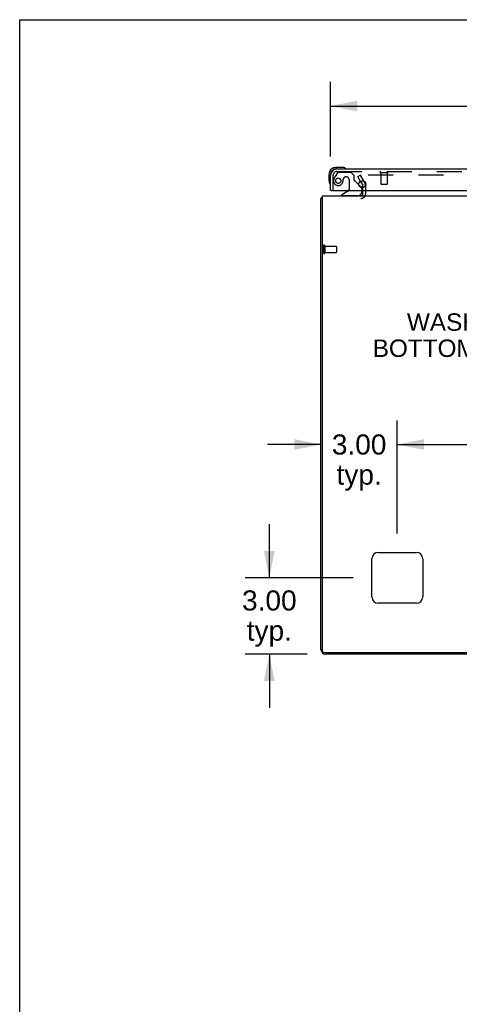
# Model space of a CAD drawing. Header units: inches. Extents: x 0 to 179, y 0 to 116.
# Tile 9 of 18: x 0 to 17, y 77 to 116. Entities that reach past the tile are written whole.
import ezdxf

# ---------------------------------------------------------------- set-up
doc = ezdxf.new("R2010")
doc.units = ezdxf.units.IN
doc.header["$LTSCALE"] = 9.842105
doc.header["$MEASUREMENT"] = 0
doc.linetypes.add('HIDDEN', pattern=[0.2, 0.1, -0.1])
doc.layers.get('0').update_dxf_attribs({"linetype": 'CONTINUOUS'})
for name, color, linetype in [('DEFAULT_2', 8, 'HIDDEN'), ('DIMENSIONS', 7, 'CONTINUOUS'), ('DOOR_ASSEMBLY', 7, 'CONTINUOUS')]:
    doc.layers.add(name, color=color, linetype=linetype)
doc.styles.get("Standard").update_dxf_attribs({"font": 'arial.ttf'})
doc.dimstyles.new('DIMSTYLE_1', dxfattribs={"dimtxt": 0.789474, "dimasz": 1.052632, "dimexe": 0.09, "dimexo": 0.07, "dimgap": 0.0375, "dimtad": 0, "dimtih": 1, "dimtoh": 1, "dimzin": 4, "dimdsep": 46, "dimtxsty": 'Standard', "dimblk": '_FILLED', "dimblk1": '_FILLED', "dimblk2": '_FILLED', "dimcen": 0.09, "dimadec": 3, "dimazin": 1, "dimtfac": 1, "dimtdec": 3, "dimtofl": 0, "dimtmove": 0, "dimatfit": 3, "dimldrblk": '_FILLED', "dimfxl": 0, "dimtolj": 1, "dimtzin": 4, "dimarcsym": 0})

# ---------------------------------------------------------------- blocks, each defined once
blk = doc.blocks.new('_FILLED')
at = {"color": 0, "linetype": 'ByBlock'}
blk.add_solid([(0, 0), (-1, 0.2), (-1, -0.2)], dxfattribs=at)
blk = doc.blocks.new('*D8')
at = {"layer": 'DIMENSIONS', "color": 2, "linetype": 'Continuous'}
for p, q in [((12.217, 110.421), (12.217, 113.345)), ((40.905, 110.421), (40.905, 113.345)), ((12.217, 112.397), (22.982, 112.397)), ((40.905, 112.397), (30.14, 112.397))]:
    blk.add_line(p, q, dxfattribs=at)
at = {"layer": 'DIMENSIONS', "color": 2, "linetype": 'Continuous', "xscale": 1.0526315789, "yscale": 1.0526315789, "zscale": 1.0526315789, "rotation": 180}
blk.add_blockref('_FILLED', (12.217, 112.397), dxfattribs=at)
at = {"layer": 'DIMENSIONS', "color": 2, "linetype": 'Continuous', "xscale": 1.0526315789, "yscale": 1.0526315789, "zscale": 1.0526315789}
blk.add_blockref('_FILLED', (40.905, 112.397), dxfattribs=at)
at = {"layer": 'DIMENSIONS', "color": 2, "linetype": 'Continuous', "insert": (26.561, 112.792), "char_height": 0.7895, "width": 6.36862, "attachment_point": 2, "line_spacing_factor": 0.9}
blk.add_mtext('28.69 DOOR', dxfattribs=at)
blk = doc.blocks.new('*D10')
at = {"layer": 'DIMENSIONS', "color": 2, "linetype": 'Continuous'}
for p, q in [((9.813, 93.873), (9.813, 95.978)), ((13.105, 93.873), (8.866, 93.873)), ((11.294, 90.873), (8.866, 90.873)), ((9.813, 90.873), (9.813, 88.768))]:
    blk.add_line(p, q, dxfattribs=at)
at = {"layer": 'DIMENSIONS', "color": 2, "linetype": 'Continuous', "xscale": 1.0526315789, "yscale": 1.0526315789, "zscale": 1.0526315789}
for p, rotation in [((9.813, 93.873), 270), ((9.813, 90.873), 90)]:
    blk.add_blockref('_FILLED', p, dxfattribs=dict(at, rotation=rotation))
at = {"layer": 'DIMENSIONS', "color": 2, "linetype": 'Continuous', "insert": (9.813, 93.379), "char_height": 0.7895, "width": 2.14537, "attachment_point": 2, "line_spacing_factor": 0.9}
blk.add_mtext('3.00\\Ptyp.', dxfattribs=at)
blk = doc.blocks.new('*D11')
at = {"layer": 'DIMENSIONS', "color": 2, "linetype": 'Continuous'}
for p, q in [((14.842, 95.61), (14.842, 100.056)), ((11.842, 99.109), (9.737, 99.109)), ((14.842, 99.109), (16.947, 99.109))]:
    blk.add_line(p, q, dxfattribs=at)
at = {"layer": 'DIMENSIONS', "color": 2, "linetype": 'Continuous', "xscale": 1.0526315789, "yscale": 1.0526315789, "zscale": 1.0526315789}
blk.add_blockref('_FILLED', (11.842, 99.109), dxfattribs=at)
at = {"layer": 'DIMENSIONS', "color": 2, "linetype": 'Continuous', "xscale": 1.0526315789, "yscale": 1.0526315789, "zscale": 1.0526315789, "rotation": 180}
blk.add_blockref('_FILLED', (14.842, 99.109), dxfattribs=at)
at = {"layer": 'DIMENSIONS', "color": 2, "linetype": 'Continuous', "insert": (13.342, 99.504), "char_height": 0.7895, "width": 2.14537, "attachment_point": 2, "line_spacing_factor": 0.9}
blk.add_mtext('3.00\\Ptyp.', dxfattribs=at)
blk = doc.blocks.new('*D12')
at = {"layer": 'DIMENSIONS', "color": 2, "linetype": 'Continuous'}
for p, q in [((14.842, 95.61), (14.842, 100.056)), ((38.842, 95.61), (38.842, 100.056)), ((14.842, 99.109), (25.068, 99.109)), ((38.842, 99.109), (28.616, 99.109))]:
    blk.add_line(p, q, dxfattribs=at)
at = {"layer": 'DIMENSIONS', "color": 2, "linetype": 'Continuous', "xscale": 1.0526315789, "yscale": 1.0526315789, "zscale": 1.0526315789, "rotation": 180}
blk.add_blockref('_FILLED', (14.842, 99.109), dxfattribs=at)
at = {"layer": 'DIMENSIONS', "color": 2, "linetype": 'Continuous', "xscale": 1.0526315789, "yscale": 1.0526315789, "zscale": 1.0526315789}
blk.add_blockref('_FILLED', (38.842, 99.109), dxfattribs=at)
at = {"layer": 'DIMENSIONS', "color": 2, "linetype": 'Continuous', "insert": (26.842, 99.504), "char_height": 0.7895, "width": 2.75876, "attachment_point": 2, "line_spacing_factor": 0.9}
blk.add_mtext('24.00', dxfattribs=at)

msp = doc.modelspace()

# ---------------------------------------------------------------- linework, layer by layer
at = {"color": 7, "linetype": 'Continuous'}
for p, q in [((0, 0), (0, 115.789)), ((0, 115.789), (178.947, 115.789))]:
    msp.add_line(p, q, dxfattribs=at)
at = {"color": 3, "linetype": 'Continuous'}
for p, q in [((13.399, 109.441), (13.484, 109.294)), ((13.488, 109.196), (13.488, 109.277)), ((13.488, 108.958), (13.488, 109.077)), ((11.842, 91.062), (11.842, 108.769)), ((11.894, 108.873), (11.894, 90.985)), ((11.894, 108.873), (41.79, 108.873)), ((14.092, 94.873), (15.592, 94.873)), ((13.842, 93.123), (13.842, 94.623)), ((15.842, 94.623), (15.842, 93.123)), ((15.592, 92.873), (14.092, 92.873)), ((41.73, 90.925), (11.954, 90.925)), ((26.653, 90.873), (12.031, 90.873))]:
    msp.add_line(p, q, dxfattribs=at)
for points in [[(11.859, 108.786), (11.856, 108.784), (11.854, 108.783), (11.851, 108.781), (11.849, 108.78), (11.847, 108.778), (11.845, 108.777), (11.844, 108.775), (11.843, 108.773), (11.843, 108.772), (11.842, 108.77), (11.842, 108.769)], [(11.883, 108.801), (11.881, 108.799), (11.879, 108.797), (11.877, 108.795), (11.874, 108.794), (11.871, 108.792), (11.868, 108.79), (11.865, 108.789), (11.859, 108.786)]]:
    msp.add_lwpolyline(points, dxfattribs=at)
for centre, radius, start, end in [((13.455, 109.277), 0.033, 0, 30), ((12.031, 108.684), 0.189, 136.4873, 141.7194), ((13.403, 108.958), 0.085, 270, 360), ((14.092, 94.623), 0.25, 90, 180), ((15.592, 94.623), 0.25, 0, 90), ((14.092, 93.123), 0.25, 180, 270), ((15.592, 93.123), 0.25, 270, 360), ((12.031, 91.062), 0.189, 180, 270), ((11.954, 90.985), 0.06, 180, 270)]:
    msp.add_arc(centre, radius, start, end, dxfattribs=at)
at = {"layer": 'DEFAULT_2', "color": 8, "linetype": 'HIDDEN'}
for p, q in [((13.288, 109.634), (13.378, 109.686)), ((13.399, 109.441), (13.288, 109.634)), ((13.378, 109.686), (13.574, 109.346)), ((13.392, 109.66), (13.574, 109.346)), ((40.275, 109.686), (13.41, 109.686)), ((13.488, 109.077), (13.488, 109.196)), ((13.592, 109.277), (13.592, 108.958)), ((11.946, 106.911), (11.946, 106.627)), ((11.989, 106.911), (11.989, 106.627)), ((11.989, 106.893), (12.436, 106.893)), ((12.446, 106.883), (12.446, 106.655)), ((11.989, 106.645), (12.436, 106.645))]:
    msp.add_line(p, q, dxfattribs=at)
for points in [[(13.41, 109.686), (13.408, 109.685), (13.406, 109.685), (13.404, 109.685), (13.403, 109.684), (13.401, 109.684), (13.399, 109.683), (13.398, 109.682), (13.396, 109.681), (13.395, 109.68), (13.394, 109.679), (13.393, 109.677), (13.392, 109.676), (13.391, 109.674), (13.391, 109.673), (13.39, 109.671), (13.39, 109.67), (13.39, 109.668)], [(13.39, 109.668), (13.39, 109.667), (13.39, 109.665), (13.391, 109.663), (13.391, 109.662), (13.392, 109.66)]]:
    msp.add_lwpolyline(points, dxfattribs=at)
for centre, radius, start, end in [((13.455, 109.277), 0.137, 0, 30), ((13.403, 108.958), 0.189, 270, 360), ((11.968, 106.911), 0.0215, 0, 180), ((12.436, 106.883), 0.01, 0, 90), ((11.968, 106.627), 0.0215, 180, 360), ((12.436, 106.655), 0.01, 270, 360)]:
    msp.add_arc(centre, radius, start, end, dxfattribs=at)
at = {"layer": 'DOOR_ASSEMBLY', "color": 7, "linetype": 'Continuous'}
for p, q in [((12.677, 109.991), (12.42, 109.991)), ((12.464, 109.931), (12.42, 109.931)), ((12.714, 109.988), (12.677, 109.991)), ((12.157, 109.728), (12.157, 109.472)), ((12.157, 109.472), (12.16, 109.434)), ((12.217, 109.728), (12.217, 109.685)), ((12.237, 109.077), (12.217, 109.077)), ((12.897, 109.05), (12.659, 108.912)), ((13.336, 109.304), (13.417, 109.223)), ((13.446, 109.077), (13.446, 109.03)), ((12.659, 108.873), (12.659, 108.912))]:
    msp.add_line(p, q, dxfattribs=at)
at = {"layer": 'DOOR_ASSEMBLY', "color": 3, "linetype": 'Continuous'}
for p, q in [((12.464, 109.931), (40.658, 109.931)), ((12.217, 109.077), (12.217, 109.685)), ((12.237, 109.077), (40.885, 109.077))]:
    msp.add_line(p, q, dxfattribs=at)
at = {"layer": 'DOOR_ASSEMBLY', "color": 8, "linetype": 'HIDDEN'}
for p, q in [((12.464, 109.827), (40.658, 109.827)), ((12.562, 109.806), (13.013, 109.806)), ((13.139, 109.68), (13.013, 109.806)), ((12.321, 109.077), (12.321, 109.685)), ((12.497, 109.772), (12.396, 109.628)), ((12.718, 109.516), (12.718, 109.527)), ((12.849, 109.614), (12.816, 109.614)), ((12.947, 109.516), (12.947, 109.137)), ((13.139, 109.68), (13.139, 109.501)), ((13.336, 109.304), (13.198, 109.442)), ((14.179, 109.784), (14.463, 109.784)), ((14.197, 109.784), (14.197, 109.337)), ((14.445, 109.784), (14.445, 109.337)), ((13.446, 109.153), (13.446, 109.077)), ((14.207, 109.327), (14.435, 109.327)), ((13.289, 108.873), (12.659, 108.873))]:
    msp.add_line(p, q, dxfattribs=at)
msp.add_circle((12.521, 109.464), 0.101, dxfattribs=at)
at = {"layer": 'DOOR_ASSEMBLY', "color": 3, "linetype": 'Continuous'}
msp.add_circle((13.467, 109.327), 0.133, dxfattribs=at)
at = {"layer": 'DOOR_ASSEMBLY', "color": 7, "linetype": 'Continuous'}
for centre, radius, start, end in [((12.42, 109.728), 0.263, 90, 180), ((12.42, 109.728), 0.203, 90, 180), ((12.677, 109.741), 0.25, 59.1101, 90), ((12.797, 109.946), 0.015, 270, 353.6204), ((12.797, 109.943), 0.015, 6.3796, 59.1101), ((12.407, 109.472), 0.25, 180, 210.8899), ((12.206, 109.351), 0.015, 210.8899, 263.6204), ((12.202, 109.351), 0.015, 276.3796, 360), ((12.847, 109.137), 0.1, 300.092, 323.4532), ((13.289, 109.03), 0.157, 270, 360), ((13.346, 109.153), 0.1, 27.0268, 45)]:
    msp.add_arc(centre, radius, start, end, dxfattribs=at)
at = {"layer": 'DOOR_ASSEMBLY', "color": 3, "linetype": 'Continuous'}
msp.add_arc((12.464, 109.685), 0.246, 90, 180, dxfattribs=at)
at = {"layer": 'DOOR_ASSEMBLY', "color": 8, "linetype": 'HIDDEN'}
for centre, radius, start, end in [((12.464, 109.685), 0.142, 90, 180), ((12.562, 109.727), 0.079, 90, 144.9), ((14.179, 109.806), 0.0215, 90, 270), ((14.463, 109.806), 0.0215, 270, 90), ((12.521, 109.464), 0.187, 163.1561, 342.1518), ((12.711, 109.406), 0.386, 144.9, 163.1561), ((12.325, 109.527), 0.393, 342.0702, 358.3401), ((12.816, 109.516), 0.098, 90, 180), ((12.849, 109.516), 0.098, 0, 90), ((13.178, 109.501), 0.039, 180, 248.3904), ((13.127, 109.372), 0.1, 45, 68.3904), ((12.847, 109.137), 0.1, 323.4532, 360), ((13.346, 109.153), 0.1, 0, 27.0268), ((14.207, 109.337), 0.01, 180, 270), ((14.435, 109.337), 0.01, 270, 360)]:
    msp.add_arc(centre, radius, start, end, dxfattribs=at)

# ---------------------------------------------------------------- texts
at = {"layer": 'DIMENSIONS', "color": 2, "linetype": 'Continuous', "insert": (26.542, 104.258), "char_height": 0.68421, "width": 25.28272, "attachment_point": 2, "line_spacing_factor": 0.9}
msp.add_mtext('WASH SYSTEM 2" SQUARE DRAIN HOLES IN THE\\PBOTTOM WITH UL APPROVED HOLE SEALS PROVIDED', dxfattribs=at)

# ---------------------------------------------------------------- dimensions: what is measured, and where the dimension line sits
at = {"layer": 'DIMENSIONS', "color": 2, "linetype": 'Continuous'}
for base, p1, p2, angle, text, picture, middle in [((12.217, 112.397), (40.905, 110.351), (12.217, 110.351), 180, '<> DOOR', '*D8', (26.561, 112.397)), ((9.813, 93.873), (11.364, 90.873), (13.175, 93.873), 90, '<>\\Ptyp.', '*D10', (9.813, 92.392))]:
    dim = msp.add_linear_dim(base=base, p1=p1, p2=p2, angle=angle, text=text, dimstyle='DIMSTYLE_1', dxfattribs=at)
    dim.commit()
    dim.dimension.update_dxf_attribs({"geometry": picture, "text_midpoint": middle, "dimtype": 160})
dim = msp.add_linear_dim(base=(14.842, 99.109), p1=(11.842, 91.062), p2=(14.842, 95.54), text='<>\\Ptyp.', dimstyle='DIMSTYLE_1', dxfattribs=at)
dim.commit()
dim.dimension.update_dxf_attribs({"geometry": '*D11', "text_midpoint": (13.342, 98.517), "dimtype": 160})
dim = msp.add_linear_dim(base=(38.842, 99.109), p1=(14.842, 95.54), p2=(38.842, 95.54), dimstyle='DIMSTYLE_1', dxfattribs=at)
dim.commit()
dim.dimension.update_dxf_attribs({"geometry": '*D12', "text_midpoint": (26.832, 99.104), "dimtype": 160})

doc.saveas('drawing.dxf')
